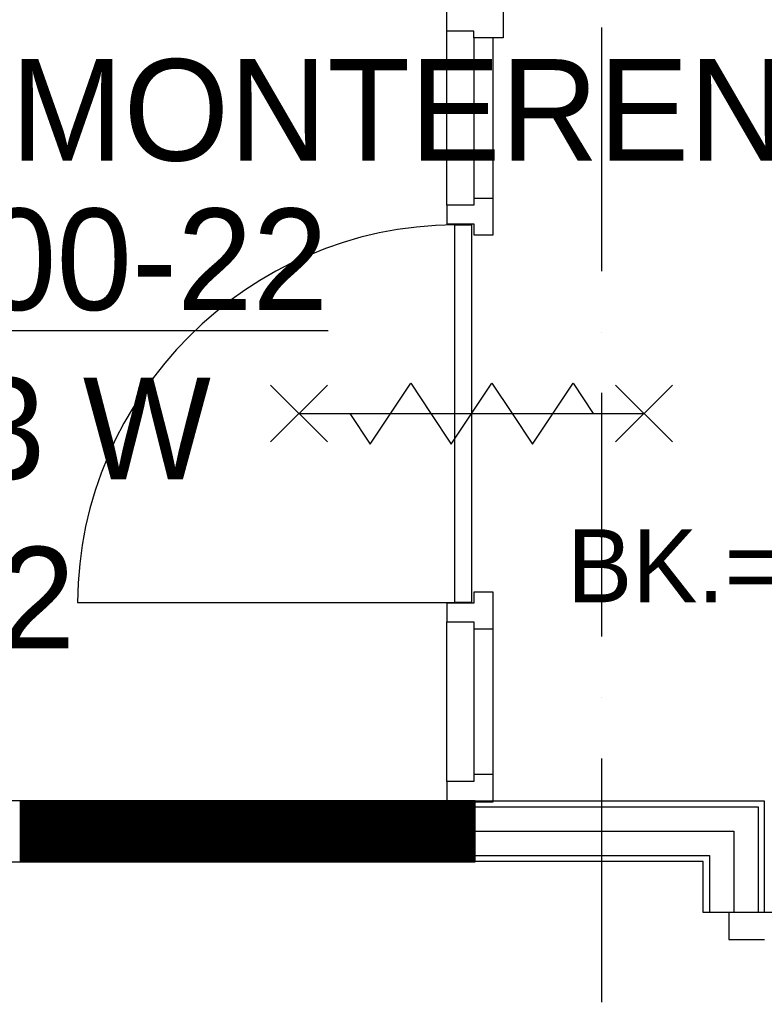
# Model space of a CAD drawing. Extents: x -1448 to 118900, y -195097 to 442500.
# Tile 26 of 103: x 21831 to 23666, y 400947 to 403372. Entities that reach past the tile are written whole.
import ezdxf

# ---------------------------------------------------------------- set-up
doc = ezdxf.new("R2010")
doc.units = 0
doc.header["$LTSCALE"] = 100
doc.linetypes.add('DASHDOT', pattern=[9, 6, -1.5, 0, -1.5])
doc.layers.get('0').update_dxf_attribs({"linetype": 'CONTINUOUS'})
for name, color, linetype in [('AL$7----_STRAMIEN', 1, 'DASHDOT'), ('AL28----_KONSTRUKTIE', 3, 'CONTINUOUS'), ('AL32----_DRAAIRICHTING', 1, 'CONTINUOUS'), ('BOUW', 8, 'CONTINUOUS'), ('WI561---', 1, 'CONTINUOUS'), ('WL570---', 3, 'CONTINUOUS')]:
    doc.layers.add(name, color=color, linetype=linetype)
doc.styles.add('BURO-018', font='BUROFONT.shx', dxfattribs={"height": 180})
doc.styles.add('BURO-025', font='BUROFONT.shx', dxfattribs={"height": 250})

# ---------------------------------------------------------------- blocks, each defined once
blk = doc.blocks.new('CVRINFO2')
at = {"color": 0, "linetype": 'CONTINUOUS', "style": 'BURO-025'}
for tag, p in [('CV_TEXT125', (0, 0)), ('CV_TEXT225', (0, -4.167)), ('CV_TEXT325', (0, -8.333)), ('CV_TEXT425', (0, -12.5))]:
    blk.add_attdef(tag, p, '', height=2.5, dxfattribs=at)

msp = doc.modelspace()

# ---------------------------------------------------------------- linework, layer by layer
at = {"layer": 'AL$7----_STRAMIEN', "color": 1}
msp.add_lwpolyline([(23265.4, 371249), (23265.4, 439880.9)], dxfattribs=at)
at = {"layer": 'AL28----_KONSTRUKTIE', "color": 8}
for p, q in [((22953.1, 401447.7), (16155.4, 401447.7)), ((22953.1, 401447.7), (16155.4, 401447.7)), ((16155.4, 401297.7), (22953.1, 401297.7)), ((16155.4, 401297.7), (22953.1, 401297.7))]:
    msp.add_line(p, q, dxfattribs=at)
at = {"layer": 'AL32----_DRAAIRICHTING', "color": 8}
for p, q in [((22883.4, 403343.7), (22883.4, 403399.7)), ((23022.4, 403416.7), (23022.4, 403326.7)), ((22950.4, 403343.7), (22883.4, 403343.7)), ((22883.4, 402914.7), (22883.4, 403343.7)), ((22950.4, 403326.7), (22950.4, 403343.7)), ((22950.4, 403326.7), (22950.4, 402931.7)), ((23022.4, 403326.7), (22950.4, 403326.7)), ((22997.4, 402931.7), (22997.4, 403326.7)), ((22950.4, 402914.7), (22883.4, 402914.7)), ((22883.4, 402914.7), (22883.4, 402868.7)), ((22997.4, 402931.7), (22950.4, 402931.7)), ((22950.4, 402931.7), (22950.4, 402914.7)), ((22997.4, 402841.7), (22997.4, 402931.7)), ((22883.4, 402868.7), (22950.4, 402868.7)), ((22903.4, 402866.7), (22944.4, 402866.7)), ((22903.4, 401936.7), (22903.4, 402866.7)), ((22944.4, 402866.7), (22944.4, 401936.7)), ((22950.4, 402868.7), (22950.4, 402841.7)), ((22950.4, 402841.7), (22997.4, 402841.7)), ((22997.4, 401961.7), (22950.4, 401961.7)), ((22950.4, 401961.7), (22950.4, 401934.7)), ((22997.4, 401871.7), (22997.4, 401961.7)), ((21973.4, 401936.7), (22903.4, 401936.7)), ((22950.4, 401934.7), (22883.4, 401934.7)), ((22883.4, 401934.7), (22883.4, 401888.7)), ((22944.4, 401936.7), (22903.4, 401936.7)), ((22883.4, 401888.7), (22950.4, 401888.7)), ((22883.4, 401495.7), (22883.4, 401888.7)), ((22950.4, 401888.7), (22950.4, 401871.7)), ((22950.4, 401871.7), (22950.4, 401512.7)), ((22950.4, 401871.7), (22997.4, 401871.7)), ((22997.4, 401512.7), (22997.4, 401871.7)), ((22997.4, 401512.7), (22950.4, 401512.7)), ((22950.4, 401512.7), (22950.4, 401495.7)), ((22997.4, 401445.7), (22997.4, 401512.7)), ((22950.4, 401495.7), (22883.4, 401495.7)), ((22883.4, 401495.7), (22883.4, 401445.7)), ((21831.8, 401447.7), (21981.8, 401297.7)), ((21831.8, 401447.7), (21981.8, 401297.7)), ((21832.5, 401447.7), (21832.5, 401297.7)), ((21834.5, 401447.7), (21834.5, 401297.7)), ((21836.5, 401447.7), (21836.5, 401297.7)), ((21838.5, 401447.7), (21838.5, 401297.7)), ((21840.5, 401447.7), (21840.5, 401297.7)), ((21842.5, 401447.7), (21842.5, 401297.7)), ((21844.5, 401447.7), (21844.5, 401297.7)), ((21846.5, 401447.7), (21846.5, 401297.7)), ((21848.5, 401447.7), (21848.5, 401297.7)), ((21850.5, 401447.7), (21850.5, 401297.7)), ((21852.5, 401447.7), (21852.5, 401297.7)), ((21854.5, 401447.7), (21854.5, 401297.7)), ((21856.5, 401447.7), (21856.5, 401297.7)), ((21858.5, 401447.7), (21858.5, 401297.7)), ((21860.5, 401447.7), (21860.5, 401297.7)), ((21862.5, 401447.7), (21862.5, 401297.7)), ((21864.5, 401447.7), (21864.5, 401297.7)), ((21866.5, 401447.7), (21866.5, 401297.7)), ((21868.5, 401447.7), (21868.5, 401297.7)), ((21870.5, 401447.7), (21870.5, 401297.7)), ((21872.5, 401447.7), (21872.5, 401297.7)), ((21874.5, 401447.7), (21874.5, 401297.7)), ((21876.5, 401447.7), (21876.5, 401297.7)), ((21878.5, 401447.7), (21878.5, 401297.7)), ((21880.5, 401447.7), (21880.5, 401297.7)), ((21882.5, 401447.7), (21882.5, 401297.7)), ((21884.5, 401447.7), (21884.5, 401297.7)), ((21886.5, 401447.7), (21886.5, 401297.7)), ((21888.5, 401447.7), (21888.5, 401297.7)), ((21890.5, 401447.7), (21890.5, 401297.7)), ((21892.5, 401447.7), (21892.5, 401297.7)), ((21894.5, 401447.7), (21894.5, 401297.7)), ((21896.5, 401447.7), (21896.5, 401297.7)), ((21898.5, 401447.7), (21898.5, 401297.7)), ((21900.5, 401447.7), (21900.5, 401297.7)), ((21902.5, 401447.7), (21902.5, 401297.7)), ((21904.5, 401447.7), (21904.5, 401297.7)), ((21906.5, 401447.7), (21906.5, 401297.7)), ((21908.5, 401447.7), (21908.5, 401297.7)), ((21910.5, 401447.7), (21910.5, 401297.7)), ((21912.5, 401447.7), (21912.5, 401297.7)), ((21914.5, 401447.7), (21914.5, 401297.7)), ((21916.5, 401447.7), (21916.5, 401297.7)), ((21918.5, 401447.7), (21918.5, 401297.7)), ((21920.5, 401447.7), (21920.5, 401297.7)), ((21922.5, 401447.7), (21922.5, 401297.7)), ((21924.5, 401447.7), (21924.5, 401297.7)), ((21926.5, 401447.7), (21926.5, 401297.7)), ((21928.5, 401447.7), (21928.5, 401297.7)), ((21930.5, 401447.7), (21930.5, 401297.7)), ((21932.5, 401447.7), (21932.5, 401297.7)), ((21934.5, 401447.7), (21934.5, 401297.7)), ((21936.5, 401447.7), (21936.5, 401297.7)), ((21938.5, 401447.7), (21938.5, 401297.7)), ((21940.5, 401447.7), (21940.5, 401297.7)), ((21942.5, 401447.7), (21942.5, 401297.7)), ((21944.5, 401447.7), (21944.5, 401297.7)), ((21946.5, 401447.7), (21946.5, 401297.7)), ((21948.5, 401447.7), (21948.5, 401297.7)), ((21950.5, 401447.7), (21950.5, 401297.7)), ((21952.5, 401447.7), (21952.5, 401297.7)), ((21954.5, 401447.7), (21954.5, 401297.7)), ((21956.5, 401447.7), (21956.5, 401297.7)), ((21958.5, 401447.7), (21958.5, 401297.7)), ((21960.5, 401447.7), (21960.5, 401297.7)), ((21962.5, 401447.7), (21962.5, 401297.7)), ((21964.5, 401447.7), (21964.5, 401297.7)), ((21966.5, 401447.7), (21966.5, 401297.7)), ((21968.5, 401447.7), (21968.5, 401297.7)), ((21970.5, 401447.7), (21970.5, 401297.7)), ((21972.5, 401447.7), (21972.5, 401297.7)), ((21974.5, 401447.7), (21974.5, 401297.7)), ((21976.5, 401447.7), (21976.5, 401297.7)), ((21978.5, 401447.7), (21978.5, 401297.7)), ((21980.5, 401447.7), (21980.5, 401297.7)), ((21982.5, 401447.7), (21982.5, 401297.7)), ((21984.5, 401447.7), (21984.5, 401297.7)), ((21986.5, 401447.7), (21986.5, 401297.7)), ((21988.5, 401447.7), (21988.5, 401297.7)), ((21990.5, 401447.7), (21990.5, 401297.7)), ((21992.5, 401447.7), (21992.5, 401297.7)), ((21994.5, 401447.7), (21994.5, 401297.7)), ((21996.5, 401447.7), (21996.5, 401297.7)), ((21998.5, 401447.7), (21998.5, 401297.7)), ((22000.5, 401447.7), (22000.5, 401297.7)), ((22002.5, 401447.7), (22002.5, 401297.7)), ((22004.5, 401447.7), (22004.5, 401297.7)), ((22006.5, 401447.7), (22006.5, 401297.7)), ((22008.5, 401447.7), (22008.5, 401297.7)), ((22010.5, 401447.7), (22010.5, 401297.7)), ((22012.5, 401447.7), (22012.5, 401297.7)), ((22014.5, 401447.7), (22014.5, 401297.7)), ((22016.5, 401447.7), (22016.5, 401297.7)), ((22018.5, 401447.7), (22018.5, 401297.7)), ((22020.5, 401447.7), (22020.5, 401297.7)), ((22022.5, 401447.7), (22022.5, 401297.7)), ((22024.5, 401447.7), (22024.5, 401297.7)), ((22026.5, 401447.7), (22026.5, 401297.7)), ((22028.5, 401447.7), (22028.5, 401297.7)), ((22030.5, 401447.7), (22030.5, 401297.7)), ((22032.5, 401447.7), (22032.5, 401297.7)), ((22034.5, 401447.7), (22034.5, 401297.7)), ((22036.5, 401447.7), (22036.5, 401297.7)), ((22038.5, 401447.7), (22038.5, 401297.7)), ((22040.5, 401447.7), (22040.5, 401297.7)), ((22042.5, 401447.7), (22042.5, 401297.7)), ((22043.9, 401447.7), (22193.9, 401297.7)), ((22043.9, 401447.7), (22193.9, 401297.7)), ((22044.5, 401447.7), (22044.5, 401297.7)), ((22046.5, 401447.7), (22046.5, 401297.7)), ((22048.5, 401447.7), (22048.5, 401297.7)), ((22050.5, 401447.7), (22050.5, 401297.7)), ((22052.5, 401447.7), (22052.5, 401297.7)), ((22054.5, 401447.7), (22054.5, 401297.7)), ((22056.5, 401447.7), (22056.5, 401297.7)), ((22058.5, 401447.7), (22058.5, 401297.7)), ((22060.5, 401447.7), (22060.5, 401297.7)), ((22062.5, 401447.7), (22062.5, 401297.7)), ((22064.5, 401447.7), (22064.5, 401297.7)), ((22066.5, 401447.7), (22066.5, 401297.7)), ((22068.5, 401447.7), (22068.5, 401297.7)), ((22070.5, 401447.7), (22070.5, 401297.7)), ((22072.5, 401447.7), (22072.5, 401297.7)), ((22074.5, 401447.7), (22074.5, 401297.7)), ((22076.5, 401447.7), (22076.5, 401297.7)), ((22078.5, 401447.7), (22078.5, 401297.7)), ((22080.5, 401447.7), (22080.5, 401297.7)), ((22082.5, 401447.7), (22082.5, 401297.7)), ((22084.5, 401447.7), (22084.5, 401297.7)), ((22086.5, 401447.7), (22086.5, 401297.7)), ((22088.5, 401447.7), (22088.5, 401297.7)), ((22090.5, 401447.7), (22090.5, 401297.7)), ((22092.5, 401447.7), (22092.5, 401297.7)), ((22094.5, 401447.7), (22094.5, 401297.7)), ((22096.5, 401447.7), (22096.5, 401297.7)), ((22098.5, 401447.7), (22098.5, 401297.7)), ((22100.5, 401447.7), (22100.5, 401297.7)), ((22102.5, 401447.7), (22102.5, 401297.7)), ((22104.5, 401447.7), (22104.5, 401297.7)), ((22106.5, 401447.7), (22106.5, 401297.7)), ((22108.5, 401447.7), (22108.5, 401297.7)), ((22110.5, 401447.7), (22110.5, 401297.7)), ((22112.5, 401447.7), (22112.5, 401297.7)), ((22114.5, 401447.7), (22114.5, 401297.7)), ((22116.5, 401447.7), (22116.5, 401297.7)), ((22118.5, 401447.7), (22118.5, 401297.7)), ((22120.5, 401447.7), (22120.5, 401297.7)), ((22122.5, 401447.7), (22122.5, 401297.7)), ((22124.5, 401447.7), (22124.5, 401297.7)), ((22126.5, 401447.7), (22126.5, 401297.7)), ((22128.5, 401447.7), (22128.5, 401297.7)), ((22130.5, 401447.7), (22130.5, 401297.7)), ((22132.5, 401447.7), (22132.5, 401297.7)), ((22134.5, 401447.7), (22134.5, 401297.7)), ((22136.5, 401447.7), (22136.5, 401297.7)), ((22138.5, 401447.7), (22138.5, 401297.7)), ((22140.5, 401447.7), (22140.5, 401297.7)), ((22142.5, 401447.7), (22142.5, 401297.7)), ((22144.5, 401447.7), (22144.5, 401297.7)), ((22146.5, 401447.7), (22146.5, 401297.7)), ((22148.5, 401447.7), (22148.5, 401297.7)), ((22150.5, 401447.7), (22150.5, 401297.7)), ((22152.5, 401447.7), (22152.5, 401297.7)), ((22154.5, 401447.7), (22154.5, 401297.7)), ((22156.5, 401447.7), (22156.5, 401297.7)), ((22158.5, 401447.7), (22158.5, 401297.7)), ((22160.5, 401447.7), (22160.5, 401297.7)), ((22162.5, 401447.7), (22162.5, 401297.7)), ((22164.5, 401447.7), (22164.5, 401297.7)), ((22166.5, 401447.7), (22166.5, 401297.7)), ((22168.5, 401447.7), (22168.5, 401297.7)), ((22170.5, 401447.7), (22170.5, 401297.7)), ((22172.5, 401447.7), (22172.5, 401297.7)), ((22174.5, 401447.7), (22174.5, 401297.7)), ((22176.5, 401447.7), (22176.5, 401297.7)), ((22178.5, 401447.7), (22178.5, 401297.7)), ((22180.5, 401447.7), (22180.5, 401297.7)), ((22182.5, 401447.7), (22182.5, 401297.7)), ((22184.5, 401447.7), (22184.5, 401297.7)), ((22186.5, 401447.7), (22186.5, 401297.7)), ((22188.5, 401447.7), (22188.5, 401297.7)), ((22190.5, 401447.7), (22190.5, 401297.7)), ((22192.5, 401447.7), (22192.5, 401297.7)), ((22194.5, 401447.7), (22194.5, 401297.7)), ((22196.5, 401447.7), (22196.5, 401297.7)), ((22198.5, 401447.7), (22198.5, 401297.7)), ((22200.5, 401447.7), (22200.5, 401297.7)), ((22202.5, 401447.7), (22202.5, 401297.7)), ((22204.5, 401447.7), (22204.5, 401297.7)), ((22206.5, 401447.7), (22206.5, 401297.7)), ((22208.5, 401447.7), (22208.5, 401297.7)), ((22210.5, 401447.7), (22210.5, 401297.7)), ((22212.5, 401447.7), (22212.5, 401297.7)), ((22214.5, 401447.7), (22214.5, 401297.7)), ((22216.5, 401447.7), (22216.5, 401297.7)), ((22218.5, 401447.7), (22218.5, 401297.7)), ((22220.5, 401447.7), (22220.5, 401297.7)), ((22222.5, 401447.7), (22222.5, 401297.7)), ((22224.5, 401447.7), (22224.5, 401297.7)), ((22226.5, 401447.7), (22226.5, 401297.7)), ((22228.5, 401447.7), (22228.5, 401297.7)), ((22230.5, 401447.7), (22230.5, 401297.7)), ((22232.5, 401447.7), (22232.5, 401297.7)), ((22234.5, 401447.7), (22234.5, 401297.7)), ((22236.5, 401447.7), (22236.5, 401297.7)), ((22238.5, 401447.7), (22238.5, 401297.7)), ((22240.5, 401447.7), (22240.5, 401297.7)), ((22242.5, 401447.7), (22242.5, 401297.7)), ((22244.5, 401447.7), (22244.5, 401297.7)), ((22246.5, 401447.7), (22246.5, 401297.7)), ((22248.5, 401447.7), (22248.5, 401297.7)), ((22250.5, 401447.7), (22250.5, 401297.7)), ((22252.5, 401447.7), (22252.5, 401297.7)), ((22254.5, 401447.7), (22254.5, 401297.7)), ((22256, 401447.7), (22406, 401297.7)), ((22256, 401447.7), (22406, 401297.7)), ((22256.5, 401447.7), (22256.5, 401297.7)), ((22258.5, 401447.7), (22258.5, 401297.7)), ((22260.5, 401447.7), (22260.5, 401297.7)), ((22262.5, 401447.7), (22262.5, 401297.7)), ((22264.5, 401447.7), (22264.5, 401297.7)), ((22266.5, 401447.7), (22266.5, 401297.7)), ((22268.5, 401447.7), (22268.5, 401297.7)), ((22270.5, 401447.7), (22270.5, 401297.7)), ((22272.5, 401447.7), (22272.5, 401297.7)), ((22274.5, 401447.7), (22274.5, 401297.7)), ((22276.5, 401447.7), (22276.5, 401297.7)), ((22278.5, 401447.7), (22278.5, 401297.7)), ((22280.5, 401447.7), (22280.5, 401297.7)), ((22282.5, 401447.7), (22282.5, 401297.7)), ((22284.5, 401447.7), (22284.5, 401297.7)), ((22286.5, 401447.7), (22286.5, 401297.7)), ((22288.5, 401447.7), (22288.5, 401297.7)), ((22290.5, 401447.7), (22290.5, 401297.7)), ((22292.5, 401447.7), (22292.5, 401297.7)), ((22294.5, 401447.7), (22294.5, 401297.7)), ((22296.5, 401447.7), (22296.5, 401297.7)), ((22298.5, 401447.7), (22298.5, 401297.7)), ((22300.5, 401447.7), (22300.5, 401297.7)), ((22302.5, 401447.7), (22302.5, 401297.7)), ((22304.5, 401447.7), (22304.5, 401297.7)), ((22306.5, 401447.7), (22306.5, 401297.7)), ((22308.5, 401447.7), (22308.5, 401297.7)), ((22310.5, 401447.7), (22310.5, 401297.7)), ((22312.5, 401447.7), (22312.5, 401297.7)), ((22314.5, 401447.7), (22314.5, 401297.7)), ((22316.5, 401447.7), (22316.5, 401297.7)), ((22318.5, 401447.7), (22318.5, 401297.7)), ((22320.5, 401447.7), (22320.5, 401297.7)), ((22322.5, 401447.7), (22322.5, 401297.7)), ((22324.5, 401447.7), (22324.5, 401297.7)), ((22326.5, 401447.7), (22326.5, 401297.7)), ((22328.5, 401447.7), (22328.5, 401297.7)), ((22330.5, 401447.7), (22330.5, 401297.7)), ((22332.5, 401447.7), (22332.5, 401297.7)), ((22334.5, 401447.7), (22334.5, 401297.7)), ((22336.5, 401447.7), (22336.5, 401297.7)), ((22338.5, 401447.7), (22338.5, 401297.7)), ((22340.5, 401447.7), (22340.5, 401297.7)), ((22342.5, 401447.7), (22342.5, 401297.7)), ((22344.5, 401447.7), (22344.5, 401297.7)), ((22346.5, 401447.7), (22346.5, 401297.7)), ((22348.5, 401447.7), (22348.5, 401297.7)), ((22350.5, 401447.7), (22350.5, 401297.7)), ((22352.5, 401447.7), (22352.5, 401297.7)), ((22354.5, 401447.7), (22354.5, 401297.7)), ((22356.5, 401447.7), (22356.5, 401297.7)), ((22358.5, 401447.7), (22358.5, 401297.7)), ((22360.5, 401447.7), (22360.5, 401297.7)), ((22362.5, 401447.7), (22362.5, 401297.7)), ((22364.5, 401447.7), (22364.5, 401297.7)), ((22366.5, 401447.7), (22366.5, 401297.7)), ((22368.5, 401447.7), (22368.5, 401297.7)), ((22370.5, 401447.7), (22370.5, 401297.7)), ((22372.5, 401447.7), (22372.5, 401297.7)), ((22374.5, 401447.7), (22374.5, 401297.7)), ((22376.5, 401447.7), (22376.5, 401297.7)), ((22378.5, 401447.7), (22378.5, 401297.7)), ((22380.5, 401447.7), (22380.5, 401297.7)), ((22382.5, 401447.7), (22382.5, 401297.7)), ((22384.5, 401447.7), (22384.5, 401297.7)), ((22386.5, 401447.7), (22386.5, 401297.7)), ((22388.5, 401447.7), (22388.5, 401297.7)), ((22390.5, 401447.7), (22390.5, 401297.7)), ((22392.5, 401447.7), (22392.5, 401297.7)), ((22394.5, 401447.7), (22394.5, 401297.7)), ((22396.5, 401447.7), (22396.5, 401297.7)), ((22398.5, 401447.7), (22398.5, 401297.7)), ((22400.5, 401447.7), (22400.5, 401297.7)), ((22402.5, 401447.7), (22402.5, 401297.7)), ((22404.5, 401447.7), (22404.5, 401297.7)), ((22406.5, 401447.7), (22406.5, 401297.7)), ((22408.5, 401447.7), (22408.5, 401297.7)), ((22410.5, 401447.7), (22410.5, 401297.7)), ((22412.5, 401447.7), (22412.5, 401297.7)), ((22414.5, 401447.7), (22414.5, 401297.7)), ((22416.5, 401447.7), (22416.5, 401297.7)), ((22418.5, 401447.7), (22418.5, 401297.7)), ((22420.5, 401447.7), (22420.5, 401297.7)), ((22422.5, 401447.7), (22422.5, 401297.7)), ((22424.5, 401447.7), (22424.5, 401297.7)), ((22426.5, 401447.7), (22426.5, 401297.7)), ((22428.5, 401447.7), (22428.5, 401297.7)), ((22430.5, 401447.7), (22430.5, 401297.7)), ((22432.5, 401447.7), (22432.5, 401297.7)), ((22434.5, 401447.7), (22434.5, 401297.7)), ((22436.5, 401447.7), (22436.5, 401297.7)), ((22438.5, 401447.7), (22438.5, 401297.7)), ((22440.5, 401447.7), (22440.5, 401297.7)), ((22442.5, 401447.7), (22442.5, 401297.7)), ((22444.5, 401447.7), (22444.5, 401297.7)), ((22446.5, 401447.7), (22446.5, 401297.7)), ((22448.5, 401447.7), (22448.5, 401297.7)), ((22450.5, 401447.7), (22450.5, 401297.7)), ((22452.5, 401447.7), (22452.5, 401297.7)), ((22454.5, 401447.7), (22454.5, 401297.7)), ((22456.5, 401447.7), (22456.5, 401297.7)), ((22458.5, 401447.7), (22458.5, 401297.7)), ((22460.5, 401447.7), (22460.5, 401297.7)), ((22462.5, 401447.7), (22462.5, 401297.7)), ((22464.5, 401447.7), (22464.5, 401297.7)), ((22466.5, 401447.7), (22466.5, 401297.7)), ((22468.2, 401447.7), (22618.2, 401297.7)), ((22468.2, 401447.7), (22618.2, 401297.7)), ((22468.5, 401447.7), (22468.5, 401297.7)), ((22470.5, 401447.7), (22470.5, 401297.7)), ((22472.5, 401447.7), (22472.5, 401297.7)), ((22474.5, 401447.7), (22474.5, 401297.7)), ((22476.5, 401447.7), (22476.5, 401297.7)), ((22478.5, 401447.7), (22478.5, 401297.7)), ((22480.5, 401447.7), (22480.5, 401297.7)), ((22482.5, 401447.7), (22482.5, 401297.7)), ((22484.5, 401447.7), (22484.5, 401297.7)), ((22486.5, 401447.7), (22486.5, 401297.7)), ((22488.5, 401447.7), (22488.5, 401297.7)), ((22490.5, 401447.7), (22490.5, 401297.7)), ((22492.5, 401447.7), (22492.5, 401297.7)), ((22494.5, 401447.7), (22494.5, 401297.7)), ((22496.5, 401447.7), (22496.5, 401297.7)), ((22498.5, 401447.7), (22498.5, 401297.7)), ((22500.5, 401447.7), (22500.5, 401297.7)), ((22502.5, 401447.7), (22502.5, 401297.7)), ((22504.5, 401447.7), (22504.5, 401297.7)), ((22506.5, 401447.7), (22506.5, 401297.7)), ((22508.5, 401447.7), (22508.5, 401297.7)), ((22510.5, 401447.7), (22510.5, 401297.7)), ((22512.5, 401447.7), (22512.5, 401297.7)), ((22514.5, 401447.7), (22514.5, 401297.7)), ((22516.5, 401447.7), (22516.5, 401297.7)), ((22518.5, 401447.7), (22518.5, 401297.7)), ((22520.5, 401447.7), (22520.5, 401297.7)), ((22522.5, 401447.7), (22522.5, 401297.7)), ((22524.5, 401447.7), (22524.5, 401297.7)), ((22526.5, 401447.7), (22526.5, 401297.7)), ((22528.5, 401447.7), (22528.5, 401297.7)), ((22530.5, 401447.7), (22530.5, 401297.7)), ((22532.5, 401447.7), (22532.5, 401297.7)), ((22534.5, 401447.7), (22534.5, 401297.7)), ((22536.5, 401447.7), (22536.5, 401297.7)), ((22538.5, 401447.7), (22538.5, 401297.7)), ((22540.5, 401447.7), (22540.5, 401297.7)), ((22542.5, 401447.7), (22542.5, 401297.7)), ((22544.5, 401447.7), (22544.5, 401297.7)), ((22546.5, 401447.7), (22546.5, 401297.7)), ((22548.5, 401447.7), (22548.5, 401297.7)), ((22550.5, 401447.7), (22550.5, 401297.7)), ((22552.5, 401447.7), (22552.5, 401297.7)), ((22554.5, 401447.7), (22554.5, 401297.7)), ((22556.5, 401447.7), (22556.5, 401297.7)), ((22558.5, 401447.7), (22558.5, 401297.7)), ((22560.5, 401447.7), (22560.5, 401297.7)), ((22562.5, 401447.7), (22562.5, 401297.7)), ((22564.5, 401447.7), (22564.5, 401297.7)), ((22566.5, 401447.7), (22566.5, 401297.7)), ((22568.5, 401447.7), (22568.5, 401297.7)), ((22570.5, 401447.7), (22570.5, 401297.7)), ((22572.5, 401447.7), (22572.5, 401297.7)), ((22574.5, 401447.7), (22574.5, 401297.7)), ((22576.5, 401447.7), (22576.5, 401297.7)), ((22578.5, 401447.7), (22578.5, 401297.7)), ((22580.5, 401447.7), (22580.5, 401297.7)), ((22582.5, 401447.7), (22582.5, 401297.7)), ((22584.5, 401447.7), (22584.5, 401297.7)), ((22586.5, 401447.7), (22586.5, 401297.7)), ((22588.5, 401447.7), (22588.5, 401297.7)), ((22590.5, 401447.7), (22590.5, 401297.7)), ((22592.5, 401447.7), (22592.5, 401297.7)), ((22594.5, 401447.7), (22594.5, 401297.7)), ((22596.5, 401447.7), (22596.5, 401297.7)), ((22598.5, 401447.7), (22598.5, 401297.7)), ((22600.5, 401447.7), (22600.5, 401297.7)), ((22602.5, 401447.7), (22602.5, 401297.7)), ((22604.5, 401447.7), (22604.5, 401297.7)), ((22606.5, 401447.7), (22606.5, 401297.7)), ((22608.5, 401447.7), (22608.5, 401297.7)), ((22610.5, 401447.7), (22610.5, 401297.7)), ((22612.5, 401447.7), (22612.5, 401297.7)), ((22614.5, 401447.7), (22614.5, 401297.7)), ((22616.5, 401447.7), (22616.5, 401297.7)), ((22618.5, 401447.7), (22618.5, 401297.7)), ((22620.5, 401447.7), (22620.5, 401297.7)), ((22622.5, 401447.7), (22622.5, 401297.7)), ((22624.5, 401447.7), (22624.5, 401297.7)), ((22626.5, 401447.7), (22626.5, 401297.7)), ((22628.5, 401447.7), (22628.5, 401297.7)), ((22630.5, 401447.7), (22630.5, 401297.7)), ((22632.5, 401447.7), (22632.5, 401297.7)), ((22634.5, 401447.7), (22634.5, 401297.7)), ((22636.5, 401447.7), (22636.5, 401297.7)), ((22638.5, 401447.7), (22638.5, 401297.7)), ((22640.5, 401447.7), (22640.5, 401297.7)), ((22642.5, 401447.7), (22642.5, 401297.7)), ((22644.5, 401447.7), (22644.5, 401297.7)), ((22646.5, 401447.7), (22646.5, 401297.7)), ((22648.5, 401447.7), (22648.5, 401297.7)), ((22650.5, 401447.7), (22650.5, 401297.7)), ((22652.5, 401447.7), (22652.5, 401297.7)), ((22654.5, 401447.7), (22654.5, 401297.7)), ((22656.5, 401447.7), (22656.5, 401297.7)), ((22658.5, 401447.7), (22658.5, 401297.7)), ((22660.5, 401447.7), (22660.5, 401297.7)), ((22662.5, 401447.7), (22662.5, 401297.7)), ((22664.5, 401447.7), (22664.5, 401297.7)), ((22666.5, 401447.7), (22666.5, 401297.7)), ((22668.5, 401447.7), (22668.5, 401297.7)), ((22670.5, 401447.7), (22670.5, 401297.7)), ((22672.5, 401447.7), (22672.5, 401297.7)), ((22674.5, 401447.7), (22674.5, 401297.7)), ((22676.5, 401447.7), (22676.5, 401297.7)), ((22678.5, 401447.7), (22678.5, 401297.7)), ((22680.3, 401447.7), (22830.3, 401297.7)), ((22680.3, 401447.7), (22830.3, 401297.7)), ((22680.5, 401447.7), (22680.5, 401297.7)), ((22682.5, 401447.7), (22682.5, 401297.7)), ((22684.5, 401447.7), (22684.5, 401297.7)), ((22686.5, 401447.7), (22686.5, 401297.7)), ((22688.5, 401447.7), (22688.5, 401297.7)), ((22690.5, 401447.7), (22690.5, 401297.7)), ((22692.5, 401447.7), (22692.5, 401297.7)), ((22694.5, 401447.7), (22694.5, 401297.7)), ((22696.5, 401447.7), (22696.5, 401297.7)), ((22698.5, 401447.7), (22698.5, 401297.7)), ((22700.5, 401447.7), (22700.5, 401297.7)), ((22702.5, 401447.7), (22702.5, 401297.7)), ((22704.5, 401447.7), (22704.5, 401297.7)), ((22706.5, 401447.7), (22706.5, 401297.7)), ((22708.5, 401447.7), (22708.5, 401297.7)), ((22710.5, 401447.7), (22710.5, 401297.7)), ((22712.5, 401447.7), (22712.5, 401297.7)), ((22714.5, 401447.7), (22714.5, 401297.7)), ((22716.5, 401447.7), (22716.5, 401297.7)), ((22718.5, 401447.7), (22718.5, 401297.7)), ((22720.5, 401447.7), (22720.5, 401297.7)), ((22722.5, 401447.7), (22722.5, 401297.7)), ((22724.5, 401447.7), (22724.5, 401297.7)), ((22726.5, 401447.7), (22726.5, 401297.7)), ((22728.5, 401447.7), (22728.5, 401297.7)), ((22730.5, 401447.7), (22730.5, 401297.7)), ((22732.5, 401447.7), (22732.5, 401297.7)), ((22734.5, 401447.7), (22734.5, 401297.7)), ((22736.5, 401447.7), (22736.5, 401297.7)), ((22738.5, 401447.7), (22738.5, 401297.7)), ((22740.5, 401447.7), (22740.5, 401297.7)), ((22742.5, 401447.7), (22742.5, 401297.7)), ((22744.5, 401447.7), (22744.5, 401297.7)), ((22746.5, 401447.7), (22746.5, 401297.7)), ((22748.5, 401447.7), (22748.5, 401297.7)), ((22750.5, 401447.7), (22750.5, 401297.7)), ((22752.5, 401447.7), (22752.5, 401297.7)), ((22754.5, 401447.7), (22754.5, 401297.7)), ((22756.5, 401447.7), (22756.5, 401297.7)), ((22758.5, 401447.7), (22758.5, 401297.7)), ((22760.5, 401447.7), (22760.5, 401297.7)), ((22762.5, 401447.7), (22762.5, 401297.7)), ((22764.5, 401447.7), (22764.5, 401297.7)), ((22766.5, 401447.7), (22766.5, 401297.7)), ((22768.5, 401447.7), (22768.5, 401297.7)), ((22770.5, 401447.7), (22770.5, 401297.7)), ((22772.5, 401447.7), (22772.5, 401297.7)), ((22774.5, 401447.7), (22774.5, 401297.7)), ((22776.5, 401447.7), (22776.5, 401297.7)), ((22778.5, 401447.7), (22778.5, 401297.7)), ((22780.5, 401447.7), (22780.5, 401297.7)), ((22782.5, 401447.7), (22782.5, 401297.7)), ((22784.5, 401447.7), (22784.5, 401297.7)), ((22786.5, 401447.7), (22786.5, 401297.7)), ((22788.5, 401447.7), (22788.5, 401297.7)), ((22790.5, 401447.7), (22790.5, 401297.7)), ((22792.5, 401447.7), (22792.5, 401297.7)), ((22794.5, 401447.7), (22794.5, 401297.7)), ((22796.5, 401447.7), (22796.5, 401297.7)), ((22798.5, 401447.7), (22798.5, 401297.7)), ((22800.5, 401447.7), (22800.5, 401297.7)), ((22802.5, 401447.7), (22802.5, 401297.7)), ((22804.5, 401447.7), (22804.5, 401297.7)), ((22806.5, 401447.7), (22806.5, 401297.7)), ((22808.5, 401447.7), (22808.5, 401297.7)), ((22810.5, 401447.7), (22810.5, 401297.7)), ((22812.5, 401447.7), (22812.5, 401297.7)), ((22814.5, 401447.7), (22814.5, 401297.7)), ((22816.5, 401447.7), (22816.5, 401297.7)), ((22818.5, 401447.7), (22818.5, 401297.7)), ((22820.5, 401447.7), (22820.5, 401297.7)), ((22822.5, 401447.7), (22822.5, 401297.7)), ((22824.5, 401447.7), (22824.5, 401297.7)), ((22826.5, 401447.7), (22826.5, 401297.7)), ((22828.5, 401447.7), (22828.5, 401297.7)), ((22830.5, 401447.7), (22830.5, 401297.7)), ((22832.5, 401447.7), (22832.5, 401297.7)), ((22834.5, 401447.7), (22834.5, 401297.7)), ((22836.5, 401447.7), (22836.5, 401297.7)), ((22838.5, 401447.7), (22838.5, 401297.7)), ((22840.5, 401447.7), (22840.5, 401297.7)), ((22842.5, 401447.7), (22842.5, 401297.7)), ((22844.5, 401447.7), (22844.5, 401297.7)), ((22846.5, 401447.7), (22846.5, 401297.7)), ((22848.5, 401447.7), (22848.5, 401297.7)), ((22850.5, 401447.7), (22850.5, 401297.7)), ((22852.5, 401447.7), (22852.5, 401297.7)), ((22854.5, 401447.7), (22854.5, 401297.7)), ((22856.5, 401447.7), (22856.5, 401297.7)), ((22858.5, 401447.7), (22858.5, 401297.7)), ((22860.5, 401447.7), (22860.5, 401297.7)), ((22862.5, 401447.7), (22862.5, 401297.7)), ((22864.5, 401447.7), (22864.5, 401297.7)), ((22866.5, 401447.7), (22866.5, 401297.7)), ((22868.5, 401447.7), (22868.5, 401297.7)), ((22870.5, 401447.7), (22870.5, 401297.7)), ((22872.5, 401447.7), (22872.5, 401297.7)), ((22874.5, 401447.7), (22874.5, 401297.7)), ((22876.5, 401447.7), (22876.5, 401297.7)), ((22878.5, 401447.7), (22878.5, 401297.7)), ((22880.5, 401447.7), (22880.5, 401297.7)), ((22882.5, 401447.7), (22882.5, 401297.7)), ((22883.4, 401445.7), (22997.4, 401445.7)), ((22884.5, 401447.7), (22884.5, 401297.7)), ((22886.5, 401447.7), (22886.5, 401297.7)), ((22888.5, 401447.7), (22888.5, 401297.7)), ((22890.5, 401447.7), (22890.5, 401297.7)), ((22892.4, 401447.7), (22953.1, 401387)), ((22892.4, 401447.7), (22953.1, 401387)), ((22892.5, 401447.7), (22892.5, 401297.7)), ((22894.5, 401447.7), (22894.5, 401297.7)), ((22896.5, 401447.7), (22896.5, 401297.7)), ((22898.5, 401447.7), (22898.5, 401297.7)), ((22900.5, 401447.7), (22900.5, 401297.7)), ((22902.5, 401447.7), (22902.5, 401297.7)), ((22904.5, 401447.7), (22904.5, 401297.7)), ((22906.5, 401447.7), (22906.5, 401297.7)), ((22908.5, 401447.7), (22908.5, 401297.7)), ((22910.5, 401447.7), (22910.5, 401297.7)), ((22912.5, 401447.7), (22912.5, 401297.7)), ((22914.5, 401447.7), (22914.5, 401297.7)), ((22916.5, 401447.7), (22916.5, 401297.7)), ((22918.5, 401447.7), (22918.5, 401297.7)), ((22920.5, 401447.7), (22920.5, 401297.7)), ((22922.5, 401447.7), (22922.5, 401297.7)), ((22924.5, 401447.7), (22924.5, 401297.7)), ((22926.5, 401447.7), (22926.5, 401297.7)), ((22928.5, 401447.7), (22928.5, 401297.7)), ((22930.5, 401447.7), (22930.5, 401297.7)), ((22932.5, 401447.7), (22932.5, 401297.7)), ((22934.5, 401447.7), (22934.5, 401297.7)), ((22936.5, 401447.7), (22936.5, 401297.7)), ((22938.5, 401447.7), (22938.5, 401297.7)), ((22940.5, 401447.7), (22940.5, 401297.7)), ((22942.5, 401447.7), (22942.5, 401297.7)), ((22944.5, 401447.7), (22944.5, 401297.7)), ((22946.5, 401447.7), (22946.5, 401297.7)), ((22948.5, 401447.7), (22948.5, 401297.7)), ((22950.5, 401447.7), (22950.5, 401297.7)), ((22952.5, 401447.7), (22952.5, 401297.7)), ((22953.1, 401448.2), (23665.4, 401448.2)), ((22953.1, 401298.2), (22953.1, 401448.2)), ((22953.1, 401297.7), (22953.1, 401447.7)), ((22953.1, 401297.7), (22953.1, 401447.7)), ((23665.4, 401448.2), (23665.4, 401173.2)), ((22953.1, 401433.2), (23650.4, 401433.2)), ((23650.4, 401433.2), (23650.4, 401173.2)), ((22951.9, 401373.2), (23590.4, 401373.2)), ((23590.4, 401373.2), (23590.4, 401173.2)), ((22953.1, 401313.2), (23530.4, 401313.2)), ((23530.4, 401313.2), (23530.4, 401173.2)), ((23515.4, 401298.2), (22953.1, 401298.2)), ((23515.4, 401173.2), (23515.4, 401298.2)), ((23665.4, 401173.2), (23515.4, 401173.2)), ((23716.9, 401173.2), (23577.9, 401173.2)), ((23577.9, 401173.2), (23577.9, 401106.2)), ((23577.9, 401106.2), (23665.9, 401106.2))]:
    msp.add_line(p, q, dxfattribs=at)
for points in [[(22644.4, 402401.7), (22694.4, 402326.7), (22794.4, 402476.7), (22844.4, 402401.7)], [(22844.4, 402401.7), (22894.4, 402326.7), (22994.4, 402476.7), (23044.4, 402401.7)], [(23044.4, 402401.7), (23094.4, 402326.7), (23194.4, 402476.7), (23244.4, 402401.7)], [(22449.4, 402331.7), (22589.4, 402471.7)], [(22449.4, 402471.7), (22589.4, 402331.7)], [(23299.4, 402331.7), (23439.4, 402471.7)], [(23299.4, 402471.7), (23439.4, 402331.7)], [(22519.4, 402401.7), (23369.4, 402401.7)]]:
    msp.add_lwpolyline(points, dxfattribs=at)
msp.add_arc((22912.2, 401927.9), 938.9, 90.538, 179.462, dxfattribs=at)

# ---------------------------------------------------------------- block references
at = {"layer": 'WI561---'}
ref = msp.add_blockref('CVRINFO2', (20694.9, 402656.6), dxfattribs=dict(at, xscale=100, yscale=100, zscale=100))
ref.add_attrib('CV_TEXT125', '%%u1004-500-22', (20694.9, 402656.6), dxfattribs={"layer": '0', "color": 2, "linetype": 'CONTINUOUS', "height": 250, "style": 'BURO-025'})
ref.add_attrib('CV_TEXT225', 'Q=2213 W', (20694.9, 402240), dxfattribs={"layer": '0', "color": 2, "linetype": 'CONTINUOUS', "height": 250, "style": 'BURO-025'})
ref.add_attrib('CV_TEXT325', 'ThV=1/2', (20694.9, 401823.3), dxfattribs={"layer": '0', "color": 2, "linetype": 'CONTINUOUS', "height": 250, "style": 'BURO-025'})

# ---------------------------------------------------------------- texts
at = {"layer": 'BOUW', "color": 2, "style": 'BURO-025'}
msp.add_text('HOOG MONTEREN', height=250, dxfattribs=at).set_placement((20694.2, 403024.6))
at = {"layer": 'WL570---', "color": 1, "style": 'BURO-018'}
msp.add_text('BK.=2970+vl', height=180, dxfattribs=at).set_placement((23179.9, 401936.8))

doc.saveas('drawing.dxf')
